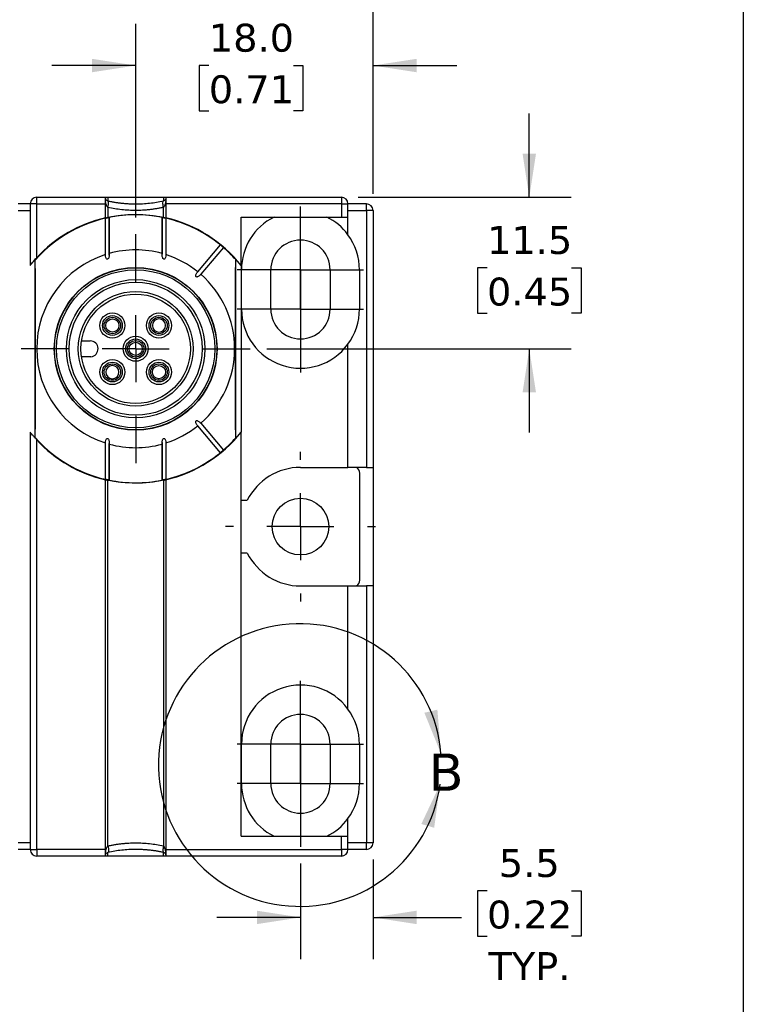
# Model space of a CAD drawing. Header units: millimetres. Extents: x 6 to 273, y 6 to 210.
# Tile 46 of 47: x 218 to 273, y 67 to 142. Entities that reach past the tile are written whole.
import ezdxf

# ---------------------------------------------------------------- set-up
doc = ezdxf.new("R2010")
doc.units = ezdxf.units.MM
doc.linetypes.add('SLD-Center', pattern=[19.05, 15.24, -1.27, 1.27, -1.27])
doc.linetypes.add('SLD-Solid', pattern=[0])
doc.layers.add('CENTER', color=40, linetype='SLD-Center')
doc.layers.add('DIMENSIONS', color=140, linetype='SLD-Solid', lineweight=25)
doc.layers.add('TEXT', color=140, linetype='SLD-Solid', lineweight=25)
doc.styles.add('SLDTEXTSTYLE0', font='VERDANA.TTF')
doc.dimstyles.new('SLDDIMSTYLE0', dxfattribs={"dimtxt": 2.158008, "dimasz": 3.302, "dimexe": 0, "dimexo": 0.0625, "dimgap": 0.539502, "dimtad": 0, "dimtih": 1, "dimtoh": 1, "dimrnd": 1e-09, "dimzin": 4, "dimdsep": 46, "dimtxsty": 'SLDTEXTSTYLE0', "dimsah": 1, "dimcen": 0.09, "dimadec": 0, "dimazin": 1, "dimtfac": 1, "dimtofl": 0, "dimtmove": 0, "dimatfit": 3, "dimfxl": 0, "dimfrac": 2, "dimtolj": 1, "dimtzin": 12, "dimarcsym": 0})
doc.dimstyles.new('SLDDIMSTYLE2', dxfattribs={"dimtxt": 2.158008, "dimasz": 3.302, "dimexe": 0, "dimexo": 0.0625, "dimgap": 0.539502, "dimtad": 0, "dimtih": 1, "dimtoh": 1, "dimrnd": 1e-09, "dimzin": 4, "dimdsep": 46, "dimtxsty": 'SLDTEXTSTYLE0', "dimsah": 1, "dimcen": 0.09, "dimadec": 0, "dimazin": 1, "dimtfac": 1, "dimtmove": 0, "dimatfit": 0, "dimfxl": 0, "dimfrac": 2, "dimtolj": 1, "dimtzin": 12, "dimarcsym": 0})
doc.dimstyles.new('SLDDIMSTYLE3', dxfattribs={"dimtxt": 2.158008, "dimasz": 3.302, "dimexe": 0, "dimexo": 0.0625, "dimgap": 0.539502, "dimtad": 0, "dimtih": 1, "dimtoh": 1, "dimrnd": 1e-09, "dimzin": 12, "dimdsep": 46, "dimtxsty": 'SLDTEXTSTYLE0', "dimsah": 1, "dimcen": 0.09, "dimadec": 0, "dimazin": 3, "dimtfac": 1, "dimtmove": 0, "dimatfit": 0, "dimfxl": 0, "dimfrac": 2, "dimtolj": 1, "dimtzin": 12, "dimarcsym": 0})

# ---------------------------------------------------------------- blocks, each defined once
blk = doc.blocks.new('_D_3')
at = {"layer": 'DIMENSIONS'}
for p, q in [((226.966, 126.527), (226.966, 141.242)), ((244.966, 128.337), (244.966, 141.242)), ((226.966, 138.067), (220.616, 138.067)), ((232.513, 138.067), (231.788, 138.067)), ((231.788, 138.067), (231.788, 134.637)), ((238.926, 138.067), (239.65, 138.067)), ((239.65, 138.067), (239.65, 134.637)), ((244.966, 138.067), (251.316, 138.067)), ((231.788, 134.637), (232.513, 134.637)), ((239.65, 134.637), (238.926, 134.637))]:
    blk.add_line(p, q, dxfattribs=at)
for points in [[(226.966, 138.067), (223.664, 138.575), (223.664, 137.559)], [(244.966, 138.067), (248.268, 137.559), (248.268, 138.575)]]:
    blk.add_solid(points, dxfattribs=at)
at = {"layer": 'DIMENSIONS', "char_height": 2.1167, "attachment_point": 1, "style": 'SLDTEXTSTYLE0'}
for s, insert in [('18.0', (232.513, 141.238)), ('0.71', (232.513, 137.326))]:
    blk.add_mtext(s, dxfattribs=dict(at, insert=insert))
blk = doc.blocks.new('_D_4')
at = {"layer": 'DIMENSIONS'}
for p, q in [((256.819, 128.067), (256.819, 134.417)), ((243.836, 128.067), (259.994, 128.067)), ((253.613, 122.712), (252.888, 122.712)), ((252.888, 122.712), (252.888, 119.282)), ((260.026, 122.712), (260.75, 122.712)), ((260.75, 122.712), (260.75, 119.282)), ((252.888, 119.282), (253.613, 119.282)), ((260.75, 119.282), (260.026, 119.282)), ((236.926, 116.567), (259.994, 116.567)), ((256.819, 116.567), (256.819, 110.217))]:
    blk.add_line(p, q, dxfattribs=at)
for points in [[(256.819, 128.067), (257.327, 131.369), (256.311, 131.369)], [(256.819, 116.567), (256.311, 113.265), (257.327, 113.265)]]:
    blk.add_solid(points, dxfattribs=at)
at = {"layer": 'DIMENSIONS', "char_height": 2.1167, "attachment_point": 1, "style": 'SLDTEXTSTYLE0'}
for s, insert in [('11.5', (253.613, 125.884)), ('0.45', (253.613, 121.971))]:
    blk.add_mtext(s, dxfattribs=dict(at, insert=insert))
blk = doc.blocks.new('_D_5')
at = {"layer": 'DIMENSIONS'}
for p, q in [((118.966, 128.837), (118.966, 147.242)), ((244.966, 128.337), (244.966, 147.242)), ((118.966, 144.067), (180.659, 144.067)), ((183.584, 144.067), (182.859, 144.067)), ((182.859, 144.067), (182.859, 140.637)), ((189.996, 144.067), (190.721, 144.067)), ((190.721, 144.067), (190.721, 140.637)), ((244.966, 144.067), (192.92, 144.067)), ((182.859, 140.637), (183.584, 140.637)), ((190.721, 140.637), (189.996, 140.637))]:
    blk.add_line(p, q, dxfattribs=at)
for points in [[(118.966, 144.067), (122.268, 143.559), (122.268, 144.575)], [(244.966, 144.067), (241.664, 144.575), (241.664, 143.559)]]:
    blk.add_solid(points, dxfattribs=at)
at = {"layer": 'DIMENSIONS', "char_height": 2.1167, "attachment_point": 1, "style": 'SLDTEXTSTYLE0'}
for s, insert in [('126.0', (182.686, 147.238)), ('4.96', (183.584, 143.326))]:
    blk.add_mtext(s, dxfattribs=dict(at, insert=insert))
blk = doc.blocks.new('_D_9')
at = {"layer": 'DIMENSIONS'}
for p, q in [((244.966, 77.797), (244.966, 70.233)), ((239.466, 77.507), (239.466, 70.233)), ((253.613, 75.427), (252.888, 75.427)), ((252.888, 75.427), (252.888, 71.997)), ((260.026, 75.427), (260.75, 75.427)), ((260.75, 75.427), (260.75, 71.997)), ((239.466, 73.408), (233.116, 73.408)), ((244.966, 73.408), (251.68, 73.408)), ((252.888, 71.997), (253.613, 71.997)), ((260.75, 71.997), (260.026, 71.997))]:
    blk.add_line(p, q, dxfattribs=at)
for points in [[(239.466, 73.408), (236.164, 73.916), (236.164, 72.9)], [(244.966, 73.408), (248.268, 72.9), (248.268, 73.916)]]:
    blk.add_solid(points, dxfattribs=at)
at = {"layer": 'DIMENSIONS', "char_height": 2.1167, "attachment_point": 1, "style": 'SLDTEXTSTYLE0'}
for s, insert in [('5.5', (254.51, 78.598)), ('0.22', (253.613, 74.686)), ('TYP.', (253.717, 70.773))]:
    blk.add_mtext(s, dxfattribs=dict(at, insert=insert))
blk = doc.blocks.new('SW_CENTERMARKSYMBOL_4')
at = {"layer": 'CENTER', "color": 0}
for p, q in [((0, 5.08), (0, 8.69)), ((0, 0), (0, 2.54)), ((-5.08, 0), (-8.69, 0)), ((0, 0), (-2.54, 0)), ((0, 0), (0, -2.54)), ((0, 0), (2.54, 0)), ((5.08, 0), (8.69, 0)), ((0, -5.08), (0, -8.69))]:
    blk.add_line(p, q, dxfattribs=at)
blk = doc.blocks.new('SW_CENTERMARKSYMBOL_9')
at = {"layer": 'CENTER', "color": 0}
for p, q in [((0, 5.08), (0, 5.69)), ((0, 0), (0, 2.54)), ((-5.08, 0), (-5.69, 0)), ((0, 0), (-2.54, 0)), ((0, 0), (0, -2.54)), ((0, 0), (2.54, 0)), ((5.08, 0), (5.69, 0)), ((0, -5.08), (0, -5.69))]:
    blk.add_line(p, q, dxfattribs=at)
blk = doc.blocks.new('SW_CENTERMARKSYMBOL_10')
at = {"layer": 'CENTER', "color": 0}
for p, q in [((0, 2.54), (0, 4.79)), ((0, 0), (0, 2.54)), ((-2.54, 0), (-4.79, 0)), ((0, 0), (-2.54, 0)), ((0, 0), (0, -2.54)), ((0, 0), (2.54, 0)), ((2.54, 0), (4.79, 0)), ((0, -2.54), (0, -4.79))]:
    blk.add_line(p, q, dxfattribs=at)
blk = doc.blocks.new('SW_CENTERMARKSYMBOL_11')
at = {"layer": 'CENTER', "color": 0}
for p, q in [((0, 2.54), (0, 4.79)), ((0, 0), (0, 2.54)), ((-2.54, 0), (-4.79, 0)), ((0, 0), (-2.54, 0)), ((0, 0), (0, -2.54)), ((0, 0), (2.54, 0)), ((2.54, 0), (4.79, 0)), ((0, -2.54), (0, -4.79))]:
    blk.add_line(p, q, dxfattribs=at)
blk = doc.blocks.new('SW_CENTERMARKSYMBOL_12')
at = {"layer": 'CENTER', "color": 0}
for p, q in [((0, 2.54), (0, 4.79)), ((0, 0), (0, 2.54)), ((-2.54, 0), (-4.79, 0)), ((0, 0), (-2.54, 0)), ((0, 0), (0, -2.54)), ((0, 0), (2.54, 0)), ((2.54, 0), (4.79, 0)), ((0, -2.54), (0, -4.79))]:
    blk.add_line(p, q, dxfattribs=at)
blk = doc.blocks.new('SW_CENTERMARKSYMBOL_13')
at = {"layer": 'CENTER', "color": 0}
for p, q in [((0, 2.54), (0, 4.79)), ((0, 0), (0, 2.54)), ((-2.54, 0), (-4.79, 0)), ((0, 0), (-2.54, 0)), ((0, 0), (0, -2.54)), ((0, 0), (2.54, 0)), ((2.54, 0), (4.79, 0)), ((0, -2.54), (0, -4.79))]:
    blk.add_line(p, q, dxfattribs=at)

msp = doc.modelspace()

# ---------------------------------------------------------------- linework, layer by layer
for p, q in [((219.466, 127.567), (219.466, 128.067)), ((219.466, 128.067), (224.666, 128.067)), ((224.666, 128.035), (224.666, 128.067)), ((224.666, 128.067), (224.864, 128.067)), ((224.864, 128.067), (224.864, 127.79)), ((224.864, 128.067), (229.069, 128.067)), ((229.069, 128.067), (229.069, 127.79)), ((229.069, 128.067), (229.266, 128.067)), ((229.266, 128.067), (242.566, 128.067)), ((229.266, 128.067), (229.266, 128.035)), ((242.566, 128.067), (242.566, 127.567)), ((218.966, 127.567), (218.066, 127.567)), ((218.066, 127.067), (218.966, 127.067)), ((218.966, 127.567), (218.966, 127.067)), ((219.466, 127.567), (218.966, 127.567)), ((218.966, 127.067), (218.966, 122.895)), ((219.466, 123.48), (219.466, 127.567)), ((219.466, 127.567), (224.666, 127.567)), ((224.666, 127.567), (224.666, 127.743)), ((224.666, 126.504), (224.666, 127.567)), ((224.864, 127.302), (224.864, 126.548)), ((229.069, 126.548), (229.069, 127.302)), ((229.266, 127.743), (229.266, 127.567)), ((229.266, 127.567), (229.266, 126.504)), ((242.566, 127.567), (229.266, 127.567)), ((242.566, 127.567), (242.566, 126.567)), ((242.566, 127.567), (243.066, 127.567)), ((243.066, 127.067), (243.066, 127.567)), ((244.466, 127.567), (243.066, 127.567)), ((243.066, 126.567), (243.066, 127.067)), ((243.066, 127.067), (244.466, 127.067)), ((244.466, 127.067), (244.466, 127.567)), ((244.466, 127.067), (244.466, 107.567)), ((244.966, 127.067), (244.466, 127.067)), ((244.966, 127.067), (244.966, 107.567)), ((224.667, 123.713), (224.667, 126.474)), ((224.965, 126.539), (224.965, 123.802)), ((224.966, 123.674), (224.966, 126.551)), ((228.966, 126.553), (228.966, 123.743)), ((228.967, 123.802), (228.967, 126.539)), ((229.265, 126.474), (229.265, 123.713)), ((234.966, 126.567), (242.566, 126.567)), ((234.966, 122.895), (234.966, 126.567)), ((242.566, 126.567), (243.066, 126.567)), ((243.066, 125.225), (243.066, 126.567)), ((231.676, 122.412), (233.388, 124.453)), ((233.618, 124.261), (231.905, 122.22)), ((234.557, 123.336), (234.566, 123.332)), ((234.566, 109.801), (234.566, 123.332)), ((219.316, 123.276), (219.325, 123.279)), ((219.316, 123.276), (219.316, 109.858)), ((234.966, 122.895), (234.966, 110.239)), ((234.991, 119.567), (234.991, 122.567)), ((237.216, 119.567), (237.216, 122.567)), ((241.716, 122.567), (241.716, 119.567)), ((243.941, 122.567), (243.941, 119.567)), ((222.86, 117.168), (223.525, 117.168)), ((243.066, 107.567), (243.066, 116.909)), ((223.565, 115.968), (222.86, 115.968)), ((233.388, 108.68), (231.676, 110.721)), ((231.905, 110.914), (233.618, 108.873)), ((218.966, 110.239), (218.966, 79.067)), ((234.966, 79.567), (234.966, 110.239)), ((219.325, 109.855), (219.316, 109.858)), ((219.466, 78.567), (219.466, 109.654)), ((224.667, 106.66), (224.667, 109.421)), ((224.965, 109.332), (224.965, 106.595)), ((224.966, 106.58), (224.966, 109.39)), ((228.966, 109.459), (228.966, 106.583)), ((228.967, 106.595), (228.967, 109.332)), ((229.265, 109.421), (229.265, 106.66)), ((234.566, 109.801), (234.557, 109.798)), ((239.466, 107.567), (243.066, 107.567)), ((244.466, 107.567), (243.066, 107.567)), ((243.966, 98.997), (243.966, 107.137)), ((244.466, 107.567), (244.966, 107.567)), ((244.966, 107.567), (244.966, 98.567)), ((224.666, 78.567), (224.666, 106.63)), ((224.864, 78.832), (224.864, 106.586)), ((229.069, 106.586), (229.069, 78.832)), ((229.266, 106.63), (229.266, 78.567)), ((234.966, 105.067), (235.435, 105.067)), ((235.435, 101.067), (234.966, 101.067)), ((239.466, 98.567), (243.066, 98.567)), ((243.066, 89.225), (243.066, 98.567)), ((243.066, 98.567), (244.466, 98.567)), ((244.466, 98.567), (244.466, 79.067)), ((244.966, 98.567), (244.466, 98.567)), ((244.966, 98.567), (244.966, 79.067)), ((234.991, 83.567), (234.991, 86.567)), ((237.216, 83.567), (237.216, 86.567)), ((241.716, 86.567), (241.716, 83.567)), ((243.941, 86.567), (243.941, 83.567)), ((243.066, 79.567), (243.066, 80.909)), ((234.966, 79.567), (242.566, 79.567)), ((242.566, 78.567), (242.566, 79.567)), ((242.566, 79.567), (243.066, 79.567)), ((243.066, 79.067), (243.066, 79.567)), ((218.966, 79.067), (218.066, 79.067)), ((218.966, 78.567), (218.066, 78.567)), ((218.966, 79.067), (218.966, 78.567)), ((218.966, 78.567), (219.466, 78.567)), ((219.466, 78.567), (219.466, 78.067)), ((224.666, 78.567), (219.466, 78.567)), ((224.666, 78.391), (224.666, 78.567)), ((229.266, 78.567), (242.566, 78.567)), ((229.266, 78.567), (229.266, 78.391)), ((242.566, 78.567), (242.566, 78.067)), ((243.066, 78.567), (242.566, 78.567)), ((243.066, 78.567), (243.066, 79.067)), ((244.466, 79.067), (243.066, 79.067)), ((244.466, 78.567), (243.066, 78.567)), ((244.966, 79.067), (244.466, 79.067)), ((244.466, 78.567), (244.466, 79.067)), ((224.666, 78.067), (219.466, 78.067)), ((224.666, 78.067), (224.666, 78.099)), ((224.864, 78.067), (224.666, 78.067)), ((224.864, 78.067), (224.864, 78.343)), ((229.069, 78.067), (224.864, 78.067)), ((229.069, 78.067), (229.069, 78.343)), ((229.266, 78.067), (229.069, 78.067)), ((229.266, 78.099), (229.266, 78.067)), ((242.566, 78.067), (229.266, 78.067))]:
    msp.add_line(p, q)
at = {"flags": 128}
for points in [[(234.557, 109.798), (234.549, 110.974), (234.542, 112.182), (234.537, 113.416), (234.534, 114.669), (234.532, 115.933), (234.532, 117.201), (234.534, 118.465), (234.537, 119.717), (234.542, 120.952), (234.549, 122.16), (234.557, 123.336)], [(219.325, 123.279), (219.334, 122.113), (219.34, 120.914), (219.345, 119.69), (219.348, 118.448), (219.35, 117.195), (219.35, 115.939), (219.348, 114.686), (219.345, 113.444), (219.34, 112.22), (219.334, 111.021), (219.325, 109.855)]]:
    msp.add_lwpolyline(points, dxfattribs=at)
for centre, radius in [((226.966, 116.567), 6.175), ((226.966, 116.567), 6.15), ((226.966, 116.567), 6), ((226.966, 116.567), 5.25), ((226.966, 116.567), 5.05), ((226.966, 116.567), 4.35), ((226.966, 116.567), 4.15), ((225.199, 118.335), 0.95), ((225.199, 118.335), 0.75), ((225.199, 118.335), 0.625), ((225.199, 118.335), 0.5), ((228.734, 118.335), 0.95), ((228.734, 118.335), 0.75), ((228.734, 118.335), 0.625), ((226.966, 116.567), 0.95), ((226.966, 116.567), 0.75), ((226.966, 116.567), 0.625), ((226.966, 116.567), 0.5), ((225.199, 114.799), 0.95), ((225.199, 114.799), 0.75), ((225.199, 114.799), 0.625), ((228.734, 114.799), 0.95), ((228.734, 114.799), 0.75), ((228.734, 114.799), 0.625), ((228.734, 114.799), 0.5), ((239.466, 103.067), 2.15)]:
    msp.add_circle(centre, radius)
for centre, radius, start, end in [((219.466, 127.567), 0.5, 90, 180), ((242.566, 127.567), 0.5, 0, 90), ((244.466, 127.067), 0.5, 0, 90), ((226.966, 116.567), 10.175, 41.67497, 138.75026), ((226.966, 116.567), 10.17, 103.06385, 138.70141), ((226.966, 116.567), 10.2, 103.03171, 137.33207), ((226.966, 116.567), 10.17, 78.65339, 101.34661), ((226.966, 116.567), 10.17, 50.84506, 76.93615), ((226.966, 116.567), 10.2, 38.34275, 76.96829), ((239.466, 122.567), 4.475, 116.6383, 180), ((239.466, 122.567), 4.475, 36.44097, 63.3617), ((239.466, 122.567), 2.25, 0, 180), ((239.466, 122.567), 4.475, 0, 36.44097), ((226.966, 116.567), 7.507, 74.54013, 105.45987), ((226.966, 116.567), 10.17, 41.72359, 49.15494), ((226.966, 116.567), 7.507, 107.83349, 252.16651), ((226.966, 116.567), 7.507, 51.14498, 72.16651), ((226.966, 116.567), 7.507, 311.14498, 48.85502), ((228.734, 118.335), 0.5, 90, 270), ((228.734, 118.335), 0.5, 270, 90), ((239.466, 119.567), 4.475, 180, 323.55903), ((239.466, 119.567), 2.25, 180, 0), ((239.466, 119.567), 4.475, 323.55903, 0), ((223.516, 116.567), 0.601, 274.66458, 89.20806), ((225.199, 114.799), 0.5, 90, 270), ((225.199, 114.799), 0.5, 270, 90), ((226.966, 116.567), 7.507, 287.83349, 308.85502), ((226.966, 116.567), 10.2, 283.03171, 321.65725), ((226.966, 116.567), 10.175, 221.24974, 318.32503), ((226.966, 116.567), 10.17, 221.29859, 256.93615), ((226.966, 116.567), 10.2, 222.66793, 256.96829), ((226.966, 116.567), 7.507, 254.54013, 285.45987), ((226.966, 116.567), 10.17, 310.84506, 318.27641), ((226.966, 116.567), 10.17, 283.06385, 309.15494), ((239.466, 103.067), 4.5, 90, 153.6122), ((243.466, 107.137), 0.5, 0, 59.31658), ((226.966, 116.567), 10.17, 258.65339, 281.34661), ((239.466, 103.067), 4.5, 206.3878, 270), ((243.466, 98.997), 0.5, 300.68342, 0), ((239.466, 86.567), 4.475, 36.44097, 180), ((239.466, 86.567), 4.475, 0, 36.44097), ((239.466, 86.567), 2.25, 0, 180), ((239.466, 83.567), 4.475, 180, 243.3617), ((239.466, 83.567), 2.25, 180, 0), ((239.466, 83.567), 4.475, 323.55903, 0), ((239.466, 83.567), 4.475, 296.6383, 323.55903), ((219.466, 78.567), 0.5, 180, 270), ((242.566, 78.567), 0.5, 270, 0), ((244.466, 79.067), 0.5, 270, 0)]:
    msp.add_arc(centre, radius, start, end)
for points in [[(224.674, 127.975), (224.667, 128), (224.666, 128.02), (224.666, 128.035)], [(224.666, 127.743), (224.666, 127.783), (224.667, 127.821), (224.674, 127.856)], [(229.266, 128.035), (229.266, 128.02), (229.265, 128), (229.259, 127.975)], [(229.259, 127.856), (229.265, 127.821), (229.266, 127.783), (229.266, 127.743)], [(224.864, 127.302), (224.889, 127.426), (224.919, 127.674), (224.889, 127.785), (224.864, 127.79)], [(229.069, 127.302), (229.043, 127.426), (229.014, 127.674), (229.043, 127.785), (229.069, 127.79)], [(224.864, 126.548), (225.549, 126.692), (226.25, 126.767), (226.966, 126.767)], [(226.966, 126.767), (227.683, 126.767), (228.383, 126.692), (229.069, 126.548)], [(226.966, 106.367), (226.25, 106.367), (225.549, 106.442), (224.864, 106.586)], [(229.069, 106.586), (228.383, 106.442), (227.683, 106.367), (226.966, 106.367)], [(224.864, 78.832), (224.889, 78.708), (224.919, 78.46), (224.889, 78.349), (224.864, 78.343)], [(229.069, 78.832), (229.043, 78.708), (229.014, 78.46), (229.043, 78.349), (229.069, 78.343)], [(224.674, 78.278), (224.667, 78.313), (224.666, 78.351), (224.666, 78.391)], [(224.666, 78.099), (224.666, 78.114), (224.667, 78.134), (224.674, 78.159)], [(229.266, 78.391), (229.266, 78.351), (229.265, 78.313), (229.259, 78.278)], [(229.259, 78.159), (229.265, 78.134), (229.266, 78.114), (229.266, 78.099)]]:
    msp.add_open_spline(points, degree=3)
for points, knots in [([(224.674, 127.856), (224.677, 127.873), (224.678, 127.89), (224.679, 127.905), (224.68, 127.918), (224.68, 127.931), (224.679, 127.942), (224.678, 127.954), (224.676, 127.965), (224.674, 127.975)], [0, 0, 0, 0, 0.0000643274, 0.0000643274, 0.0000643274, 0.0001166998, 0.0001166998, 0.0001166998, 0.0001700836, 0.0001700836, 0.0001700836, 0.0001700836]), ([(224.674, 127.975), (224.68, 127.95), (224.701, 127.9), (224.745, 127.85), (224.8, 127.811), (224.838, 127.796), (224.864, 127.79)], [0.211804, 0.211804, 0.211804, 0.211804, 0.524812, 0.846675, 1.007607, 1.329504, 1.329504, 1.329504, 1.329504]), ([(224.864, 127.302), (224.838, 127.319), (224.8, 127.363), (224.745, 127.479), (224.701, 127.631), (224.68, 127.78), (224.674, 127.856)], [0.211804, 0.211804, 0.211804, 0.211804, 0.533701, 0.694633, 1.016496, 1.329504, 1.329504, 1.329504, 1.329504]), ([(229.259, 127.975), (229.254, 127.959), (229.245, 127.929), (229.221, 127.889), (229.194, 127.858), (229.166, 127.833), (229.136, 127.814), (229.105, 127.8), (229.08, 127.793), (229.069, 127.79)], [0, 0, 0, 0, 0.245311, 0.449814, 0.613771, 0.738897, 0.844073, 0.930426, 1, 1, 1, 1]), ([(229.259, 127.856), (229.25, 127.741), (229.218, 127.559), (229.146, 127.378), (229.095, 127.319), (229.069, 127.302)], [-1.329503, -1.329503, -1.329503, -1.329503, -0.855564, -0.533701, -0.211837, -0.211837, -0.211837, -0.211837]), ([(229.259, 127.975), (229.257, 127.966), (229.255, 127.955), (229.254, 127.945), (229.253, 127.934), (229.253, 127.922), (229.253, 127.91), (229.254, 127.893), (229.256, 127.875), (229.259, 127.856)], [0, 0, 0, 0, 0.0000495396, 0.0000495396, 0.0000495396, 0.0000990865, 0.0000990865, 0.0000990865, 0.0001703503, 0.0001703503, 0.0001703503, 0.0001703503]), ([(224.864, 127.79), (224.95, 127.773), (225.122, 127.737), (225.383, 127.692), (225.646, 127.654), (225.909, 127.622), (226.172, 127.598), (226.437, 127.58), (226.701, 127.57), (227.055, 127.565), (227.497, 127.577), (228.026, 127.619), (228.552, 127.688), (228.896, 127.756), (229.069, 127.79)], [0, 0, 0, 0, 0.063321, 0.126314, 0.189028, 0.251508, 0.313802, 0.375955, 0.438016, 0.500031, 0.624098, 0.748535, 0.873713, 1, 1, 1, 1]), ([(229.069, 127.302), (228.983, 127.283), (228.81, 127.245), (228.549, 127.198), (228.287, 127.158), (228.024, 127.125), (227.76, 127.099), (227.496, 127.081), (227.231, 127.07), (226.878, 127.064), (226.436, 127.076), (225.907, 127.121), (225.38, 127.193), (225.036, 127.265), (224.864, 127.302)], [0, 0, 0, 0, 0.063321, 0.126314, 0.189028, 0.251508, 0.313802, 0.375955, 0.438016, 0.500031, 0.624098, 0.748535, 0.873713, 1, 1, 1, 1]), ([(224.666, 126.504), (224.666, 126.504), (224.687, 126.509), (224.759, 126.525), (224.808, 126.536), (224.864, 126.548)], [0, 0, 0, 0, 0.5, 0.5, 1, 1, 1, 1]), ([(224.667, 126.474), (224.672, 126.475), (224.689, 126.48), (224.743, 126.493), (224.782, 126.502), (224.868, 126.52), (224.911, 126.529), (224.961, 126.538), (224.969, 126.54), (224.965, 126.539)], [0, 0, 0, 0, 0.25, 0.25, 0.5, 0.5, 0.75, 0.75, 1, 1, 1, 1]), ([(228.967, 126.539), (228.963, 126.54), (228.972, 126.538), (229.021, 126.529), (229.063, 126.52), (229.15, 126.502), (229.189, 126.493), (229.244, 126.48), (229.261, 126.475), (229.265, 126.474)], [0, 0, 0, 0, 0.25, 0.25, 0.5, 0.5, 0.75, 0.75, 1, 1, 1, 1]), ([(229.069, 126.548), (229.124, 126.536), (229.174, 126.525), (229.246, 126.509), (229.266, 126.504), (229.266, 126.504)], [0, 0, 0, 0, 0.5, 0.5, 1, 1, 1, 1]), ([(233.388, 124.453), (233.388, 124.454), (233.399, 124.446), (233.439, 124.414), (233.471, 124.387), (233.538, 124.332), (233.569, 124.304), (233.608, 124.27), (233.618, 124.261), (233.618, 124.261)], [0, 0, 0, 0, 0.25, 0.25, 0.5, 0.5, 0.75, 0.75, 1, 1, 1, 1]), ([(218.966, 122.895), (218.966, 122.895), (218.989, 122.923), (219.056, 123.007), (219.1, 123.06), (219.242, 123.23), (219.352, 123.356), (219.466, 123.48)], [0, 0, 0, 0, 0.25, 0.25, 0.5, 0.5, 1, 1, 1, 1]), ([(224.965, 123.802), (224.969, 123.728), (224.964, 123.656), (224.943, 123.549), (224.933, 123.513), (224.905, 123.444), (224.888, 123.41), (224.844, 123.376), (224.825, 123.369), (224.789, 123.375), (224.773, 123.386), (224.735, 123.427), (224.719, 123.462), (224.682, 123.566), (224.671, 123.639), (224.667, 123.713)], [0, 0, 0, 0, 0.25, 0.25, 0.375, 0.375, 0.5, 0.5, 0.5625, 0.5625, 0.625, 0.625, 0.75, 0.75, 1, 1, 1, 1]), ([(229.265, 123.713), (229.262, 123.639), (229.251, 123.566), (229.214, 123.462), (229.198, 123.428), (229.161, 123.387), (229.145, 123.375), (229.109, 123.368), (229.09, 123.375), (229.045, 123.409), (229.028, 123.443), (229, 123.511), (228.99, 123.547), (228.969, 123.655), (228.964, 123.728), (228.967, 123.802)], [0, 0, 0, 0, 0.25, 0.25, 0.375, 0.375, 0.4375, 0.4375, 0.5, 0.5, 0.625, 0.625, 0.75, 0.75, 1, 1, 1, 1]), ([(231.905, 122.22), (231.859, 122.165), (231.808, 122.116), (231.72, 122.056), (231.689, 122.038), (231.638, 122.02), (231.62, 122.016), (231.584, 122.015), (231.565, 122.019), (231.538, 122.042), (231.53, 122.06), (231.524, 122.096), (231.525, 122.114), (231.534, 122.167), (231.546, 122.201), (231.59, 122.298), (231.63, 122.358), (231.676, 122.412)], [0, 0, 0, 0, 0.25, 0.25, 0.375, 0.375, 0.4375, 0.4375, 0.5, 0.5, 0.5625, 0.5625, 0.625, 0.625, 0.75, 0.75, 1, 1, 1, 1]), ([(231.676, 110.721), (231.63, 110.776), (231.59, 110.835), (231.546, 110.933), (231.534, 110.966), (231.526, 111.019), (231.524, 111.037), (231.53, 111.073), (231.537, 111.091), (231.565, 111.114), (231.583, 111.119), (231.619, 111.118), (231.637, 111.114), (231.688, 111.096), (231.719, 111.078), (231.808, 111.018), (231.859, 110.969), (231.905, 110.914)], [0, 0, 0, 0, 0.25, 0.25, 0.375, 0.375, 0.4375, 0.4375, 0.5, 0.5, 0.5625, 0.5625, 0.625, 0.625, 0.75, 0.75, 1, 1, 1, 1]), ([(219.466, 109.654), (219.409, 109.716), (219.354, 109.777), (219.247, 109.899), (219.195, 109.96), (219.1, 110.073), (219.056, 110.127), (218.989, 110.21), (218.966, 110.239), (218.966, 110.239)], [0, 0, 0, 0, 0.25, 0.25, 0.5, 0.5, 0.75, 0.75, 1, 1, 1, 1]), ([(224.667, 109.421), (224.671, 109.495), (224.682, 109.568), (224.719, 109.671), (224.734, 109.706), (224.771, 109.747), (224.787, 109.758), (224.824, 109.765), (224.843, 109.759), (224.887, 109.725), (224.905, 109.691), (224.933, 109.623), (224.942, 109.587), (224.964, 109.479), (224.969, 109.406), (224.965, 109.332)], [0, 0, 0, 0, 0.25, 0.25, 0.375, 0.375, 0.4375, 0.4375, 0.5, 0.5, 0.625, 0.625, 0.75, 0.75, 1, 1, 1, 1]), ([(228.967, 109.332), (228.964, 109.406), (228.969, 109.478), (228.99, 109.585), (228.999, 109.621), (229.027, 109.689), (229.045, 109.724), (229.089, 109.758), (229.107, 109.765), (229.144, 109.759), (229.16, 109.747), (229.198, 109.707), (229.214, 109.672), (229.251, 109.568), (229.262, 109.495), (229.265, 109.421)], [0, 0, 0, 0, 0.25, 0.25, 0.375, 0.375, 0.5, 0.5, 0.5625, 0.5625, 0.625, 0.625, 0.75, 0.75, 1, 1, 1, 1]), ([(233.618, 108.873), (233.618, 108.873), (233.609, 108.864), (233.57, 108.83), (233.539, 108.803), (233.472, 108.747), (233.44, 108.721), (233.399, 108.688), (233.388, 108.68), (233.388, 108.68)], [0, 0, 0, 0, 0.25, 0.25, 0.5, 0.5, 0.75, 0.75, 1, 1, 1, 1]), ([(224.666, 106.63), (224.666, 106.63), (224.687, 106.625), (224.759, 106.609), (224.808, 106.598), (224.864, 106.586)], [0, 0, 0, 0, 0.5, 0.5, 1, 1, 1, 1]), ([(224.965, 106.595), (224.969, 106.594), (224.961, 106.595), (224.911, 106.605), (224.869, 106.613), (224.783, 106.632), (224.744, 106.641), (224.689, 106.654), (224.672, 106.658), (224.667, 106.66)], [0, 0, 0, 0, 0.25, 0.25, 0.5, 0.5, 0.75, 0.75, 1, 1, 1, 1]), ([(229.265, 106.66), (229.261, 106.658), (229.244, 106.654), (229.19, 106.641), (229.151, 106.632), (229.065, 106.614), (229.022, 106.605), (228.972, 106.595), (228.963, 106.594), (228.967, 106.595)], [0, 0, 0, 0, 0.25, 0.25, 0.5, 0.5, 0.75, 0.75, 1, 1, 1, 1]), ([(229.069, 106.586), (229.124, 106.598), (229.174, 106.609), (229.246, 106.625), (229.266, 106.63), (229.266, 106.63)], [0, 0, 0, 0, 0.5, 0.5, 1, 1, 1, 1]), ([(224.674, 78.278), (224.683, 78.393), (224.714, 78.575), (224.787, 78.756), (224.838, 78.815), (224.864, 78.832)], [-1.329503, -1.329503, -1.329503, -1.329503, -0.855564, -0.533701, -0.211837, -0.211837, -0.211837, -0.211837]), ([(224.864, 78.832), (224.95, 78.851), (225.122, 78.888), (225.383, 78.936), (225.646, 78.976), (225.909, 79.009), (226.172, 79.035), (226.437, 79.053), (226.701, 79.064), (227.055, 79.069), (227.497, 79.058), (228.026, 79.013), (228.552, 78.941), (228.896, 78.869), (229.069, 78.832)], [0, 0, 0, 0, 0.063321, 0.126314, 0.189028, 0.251508, 0.313802, 0.375955, 0.438016, 0.500031, 0.624098, 0.748535, 0.873713, 1, 1, 1, 1]), ([(229.069, 78.343), (228.983, 78.361), (228.81, 78.397), (228.549, 78.442), (228.287, 78.48), (228.024, 78.511), (227.76, 78.536), (227.496, 78.553), (227.231, 78.564), (226.878, 78.568), (226.436, 78.557), (225.907, 78.515), (225.38, 78.446), (225.036, 78.378), (224.864, 78.343)], [0, 0, 0, 0, 0.063321, 0.126314, 0.189028, 0.251508, 0.313802, 0.375955, 0.438016, 0.500031, 0.624098, 0.748535, 0.873713, 1, 1, 1, 1]), ([(229.259, 78.278), (229.254, 78.327), (229.245, 78.415), (229.221, 78.535), (229.194, 78.63), (229.166, 78.704), (229.136, 78.76), (229.105, 78.803), (229.08, 78.823), (229.069, 78.832)], [0, 0, 0, 0, 0.245311, 0.449814, 0.613771, 0.738897, 0.844073, 0.930426, 1, 1, 1, 1]), ([(224.674, 78.159), (224.678, 78.175), (224.688, 78.205), (224.712, 78.245), (224.738, 78.276), (224.767, 78.301), (224.797, 78.319), (224.827, 78.334), (224.853, 78.34), (224.864, 78.343)], [0, 0, 0, 0, 0.245311, 0.449814, 0.613771, 0.738897, 0.844073, 0.930426, 1, 1, 1, 1]), ([(224.674, 78.159), (224.676, 78.168), (224.678, 78.178), (224.679, 78.189), (224.68, 78.2), (224.68, 78.211), (224.679, 78.223), (224.679, 78.241), (224.677, 78.259), (224.674, 78.278)], [0, 0, 0, 0, 0.0000495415, 0.0000495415, 0.0000495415, 0.0000990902, 0.0000990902, 0.0000990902, 0.0001703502, 0.0001703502, 0.0001703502, 0.0001703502]), ([(229.259, 78.159), (229.253, 78.184), (229.232, 78.233), (229.188, 78.284), (229.133, 78.323), (229.095, 78.338), (229.069, 78.343)], [0.211804, 0.211804, 0.211804, 0.211804, 0.52481, 0.846674, 1.007607, 1.329504, 1.329504, 1.329504, 1.329504]), ([(229.259, 78.278), (229.256, 78.261), (229.254, 78.244), (229.253, 78.228), (229.253, 78.215), (229.253, 78.203), (229.254, 78.192), (229.255, 78.18), (229.257, 78.169), (229.259, 78.159)], [0, 0, 0, 0, 0.0000643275, 0.0000643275, 0.0000643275, 0.0001166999, 0.0001166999, 0.0001166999, 0.0001700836, 0.0001700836, 0.0001700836, 0.0001700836])]:
    msp.add_open_spline(points, degree=3, knots=knots)
at = {"layer": 'TEXT'}
msp.add_line((273.05, 209.55), (273.05, 6.35), dxfattribs=at)
msp.add_arc((239.428, 84.973), 10.729, 4.67365, 352.2264, dxfattribs=at)
for points in [[(250.121, 85.847), (249.849, 89.177), (248.861, 88.941)], [(250.058, 83.522), (248.632, 80.5), (249.606, 80.211)]]:
    msp.add_solid(points, dxfattribs=at)

# ---------------------------------------------------------------- block references
at = {"layer": 'CENTER'}
for name, p in [('SW_CENTERMARKSYMBOL_10', (239.466, 122.567)), ('SW_CENTERMARKSYMBOL_4', (226.966, 116.567)), ('SW_CENTERMARKSYMBOL_11', (239.466, 119.567)), ('SW_CENTERMARKSYMBOL_9', (239.466, 103.067)), ('SW_CENTERMARKSYMBOL_12', (239.466, 86.567)), ('SW_CENTERMARKSYMBOL_13', (239.466, 83.567))]:
    msp.add_blockref(name, p, dxfattribs=at)

# ---------------------------------------------------------------- texts
at = {"layer": 'TEXT', "insert": (249.177, 85.847), "char_height": 2.822, "attachment_point": 1, "style": 'SLDTEXTSTYLE0'}
msp.add_mtext('B', dxfattribs=at)

# ---------------------------------------------------------------- dimensions: what is measured, and where the dimension line sits
at = {"layer": 'DIMENSIONS'}
for base, p2, dimstyle, picture, middle in [((118.966, 144.067), (118.966, 127.567), 'SLDDIMSTYLE0', '_D_5', (186.79, 144.067)), ((226.966, 138.067), (226.966, 125.257), 'SLDDIMSTYLE2', '_D_3', (235.719, 138.067))]:
    dim = msp.add_linear_dim(base=base, p1=(244.966, 127.067), p2=p2, dimstyle=dimstyle, dxfattribs=at)
    dim.commit()
    dim.dimension.update_dxf_attribs({"geometry": picture, "text_midpoint": middle, "dimtype": 160})
dim = msp.add_linear_dim(base=(256.819, 116.567), p1=(242.566, 128.067), p2=(235.656, 116.567), angle=90, dimstyle='SLDDIMSTYLE3', dxfattribs=at)
dim.commit()
dim.dimension.update_dxf_attribs({"geometry": '_D_4', "text_midpoint": (256.819, 122.712), "dimtype": 160})
dim = msp.add_linear_dim(base=(244.966, 73.408), p1=(239.466, 78.777), p2=(244.966, 79.067), text='<>\\PTYP.', dimstyle='SLDDIMSTYLE3', dxfattribs=at)
dim.commit()
dim.dimension.update_dxf_attribs({"geometry": '_D_9', "text_midpoint": (256.819, 73.408), "dimtype": 160})

doc.saveas('drawing.dxf')
